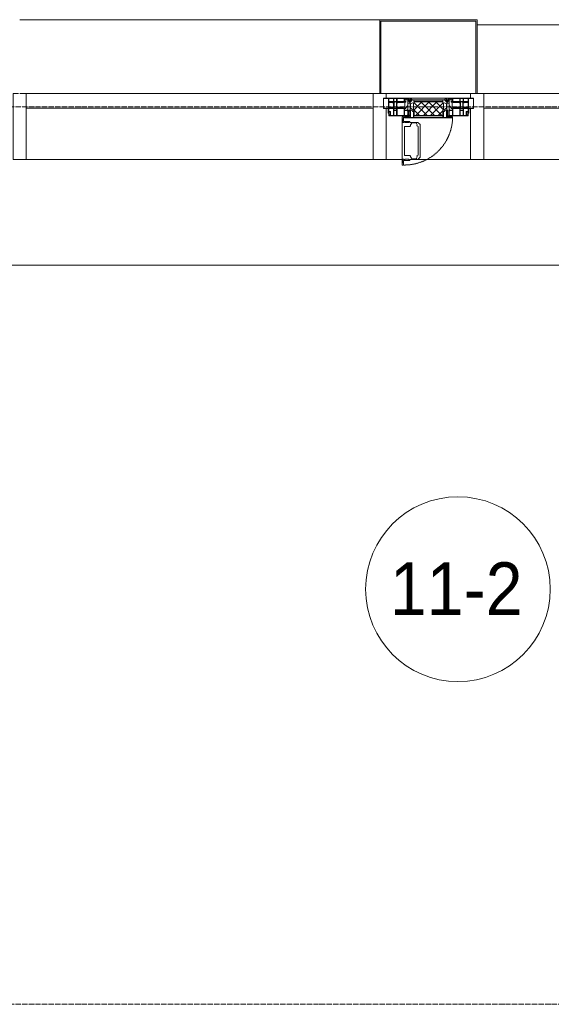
# Model space of a CAD drawing. Header units: millimetres. Extents: x 5617 to 112069, y 7718 to 237687.
# Tile 36 of 62: x 50996 to 53012, y 74200 to 77930. Entities that reach past the tile are written whole.
import ezdxf

# ---------------------------------------------------------------- set-up
doc = ezdxf.new("R2010")
doc.units = ezdxf.units.MM
doc.linetypes.add('-D1-02х01', pattern=[3, 2, -1])
doc.linetypes.add('ADSK_Линия сетки', pattern=[25, 20, -2.5, 0, -2.5])
for name, color, linetype, lineweight in [('Импосты витража', 7, 'Continuous', 18), ('Колонны', 7, 'Continuous', 18), ('Марки помещений', 7, 'Continuous', 20), ('Окна', 7, 'Continuous', 18), ('Оси', 7, 'Continuous', 9), ('Панели витража', 7, 'Continuous', 18), ('Перекрытия', 7, 'Continuous', 18), ('Элементы узлов', 7, 'Continuous', 18)]:
    doc.layers.add(name, color=color, linetype=linetype, lineweight=lineweight)
doc.styles.add('Arial_3', font='arial.ttf', dxfattribs={"width": 0.9, "height": 200})

# ---------------------------------------------------------------- blocks, each defined once
blk = doc.blocks.new('135_SLK_K1_AR_rvt-1-МКСС_K1_L26_85_950_1')
at = {"layer": 'Перекрытия', "color": 253, "true_color": 0xaaaaaa}
blk.add_line((39350, 77000), (36150, 77000), dxfattribs=at)
blk = doc.blocks.new('Rectangular Mullion - R_StandardFrame_50Wx250H-V64-МКСС_K1_L26_85_950_1')
at = {"layer": 'Импосты витража', "color": 253, "lineweight": 5, "true_color": 0xaaaaaa}
for p, q in [((-25, -250), (-25, 0)), ((-25, 0), (0, 0)), ((5, 0), (25, 0)), ((25, 0), (25, -250)), ((25, -250), (-25, -250))]:
    blk.add_line(p, q, dxfattribs=at)
blk = doc.blocks.new('System Panel - A_PAN_Glass-7462876-МКСС_K1_L26_85_950_1')
at = {"layer": 'Панели витража', "color": 253, "lineweight": 5, "true_color": 0xaaaaaa}
for p, q in [((657.5, 55), (-657.5, 55)), ((-657.5, 55), (-657.5, 0)), ((657.5, 0), (657.5, 55)), ((-657.5, 0), (657.5, 0))]:
    blk.add_line(p, q, dxfattribs=at)
blk = doc.blocks.new('Rectangular Mullion - R_StandardFrame_50Wx250H-5317613-МКСС_K1_L26_85_950_1')
at = {"layer": 'Импосты витража', "color": 253, "lineweight": 5, "true_color": 0xaaaaaa}
blk.add_line((16360, 77400), (17675, 77400), dxfattribs=at)
blk = doc.blocks.new('A_PAN_Створка - 383мм П-7_2-V72-МКСС_K1_L26_85_950_1')
at = {"layer": 'Панели витража', "lineweight": 5}
h = blk.add_hatch(dxfattribs=at)
h.set_pattern_fill('FP_23', color=256, style=0, pattern_type=2)
h.set_pattern_definition([(225, (37750, 77650), (14.1421356, -14.1421356), []), (315, (37750, 77650), (14.1421356, 14.1421356), [])])
h.paths.add_polyline_path([(53.6, 82.7), (-54.6, 81.8), (-54.6, 63.4), (-57.2, 60.8), (-57.2, 36.4), (-54.9, 34.1), (-54.5, 31.8), (54.5, 31.8), (54.9, 34.1), (57.2, 36.4), (57.2, 60.8), (54.6, 63.4), (54.6, 81.8)])
at = {"layer": 'Окна', "lineweight": 5}
for p, q in [((95.1, 270.5), (95.1, 252.9)), ((99.6, 270.5), (95.1, 270.5)), ((97.9, 262.4), (95.1, 262.4)), ((97.9, 262.4), (97.9, 248.4)), ((99.6, 270.5), (99.6, 87.5)), ((39.7, 249), (31.1, 240.4)), ((31.1, 117.6), (31.1, 240.4)), ((41.4, 234.2), (39.1, 233.8)), ((39.1, 179), (39.1, 233.8)), ((70.1, 249), (39.7, 249)), ((41.4, 234.2), (43.5, 236.3)), ((45, 244.7), (42.3, 239.8)), ((42.3, 239.8), (43.5, 236.3)), ((45.9, 246.8), (45, 244.7)), ((63.3, 246.8), (45.9, 246.8)), ((64.1, 245), (63.3, 246.8)), ((64.1, 245), (66.7, 241)), ((66.7, 241), (68.6, 239.7)), ((68.6, 239.7), (68.6, 236.4)), ((68.6, 236.4), (71.1, 233.9)), ((70.1, 252.9), (70.1, 249)), ((95.1, 252.9), (70.1, 252.9)), ((71.1, 233.9), (89.5, 233.9)), ((74.1, 248.4), (74.1, 252.9)), ((89.1, 248.4), (74.1, 248.4)), ((89.1, 252.9), (89.1, 248.4)), ((89.5, 233.9), (90.6, 232.8)), ((90.6, 125.2), (90.6, 232.8)), ((93.1, 248.4), (93.1, 252.9)), ((97.9, 248.4), (93.1, 248.4)), ((39.1, 179), (39.1, 124.2)), ((39.7, 109), (31.1, 117.6)), ((41.4, 123.8), (39.1, 124.2)), ((41.4, 123.8), (43.5, 121.7)), ((42.3, 118.2), (43.5, 121.7)), ((45, 113.3), (42.3, 118.2)), ((45.9, 111.2), (45, 113.3)), ((64.1, 113), (63.3, 111.2)), ((64.1, 113), (66.7, 117)), ((66.7, 117), (68.6, 118.3)), ((68.6, 121.6), (71.1, 124.1)), ((68.6, 118.3), (68.6, 121.6)), ((71.1, 124.1), (89.5, 124.1)), ((89.5, 124.1), (90.6, 125.2)), ((-150, 84), (-78, 84)), ((-150, 73.5), (-150, 84)), ((-91.5, 92), (91.5, 92)), ((-91.5, 87.5), (-91.5, 92)), ((-73.9, 87.5), (-91.5, 87.5)), ((-78, 84), (-73.9, 84)), ((-78, 84), (-78, 23.5)), ((-73.9, 62.5), (-73.9, 87.5)), ((70.1, 109), (39.7, 109)), ((63.3, 111.2), (45.9, 111.2)), ((70.1, 105.1), (70.1, 109)), ((95.1, 105.1), (70.1, 105.1)), ((73.9, 87.5), (73.9, 62.5)), ((91.5, 87.5), (73.9, 87.5)), ((73.9, 84), (78, 84)), ((74.1, 109.6), (74.1, 105.1)), ((89.1, 109.6), (74.1, 109.6)), ((78, 84), (150, 84)), ((78, 23.5), (78, 84)), ((89.1, 105.1), (89.1, 109.6)), ((91.5, 92), (91.5, 87.5)), ((93.1, 109.6), (93.1, 105.1)), ((97.9, 109.6), (93.1, 109.6)), ((95.1, 87.5), (95.1, 105.1)), ((97.9, 95.6), (95.1, 95.6)), ((99.6, 87.5), (95.1, 87.5)), ((97.9, 95.6), (97.9, 109.6)), ((150, 84), (150, 73.5)), ((-171, 57), (-156, 57)), ((-171, 17), (-171, 57)), ((-153, 73.5), (-150, 73.5)), ((-153, 60), (-153, 73.5)), ((-70, 62.5), (-73.9, 62.5)), ((-70, 32.1), (-70, 62.5)), ((70, 62.5), (70, 32.1)), ((73.9, 62.5), (70, 62.5)), ((150, 73.5), (153, 73.5)), ((153, 73.5), (153, 60)), ((156, 57), (171, 57)), ((171, 57), (171, 17)), ((-67.9, 17), (-171, 17)), ((-78, 23.5), (-67.9, 23.5)), ((-61.4, 23.5), (-70, 32.1)), ((-67.9, 23.5), (-64.6, 26.8)), ((-67.9, 17), (-67.9, 23.5)), ((-61.4, 23.5), (-67.9, 17)), ((67.9, 17), (-67.9, 17)), ((-67.9, 17), (67.9, 17)), ((-64.6, 26.8), (-61.4, 23.5)), ((61.4, 23.5), (-61.4, 23.5)), ((70, 32.1), (61.4, 23.5)), ((61.4, 23.5), (64.6, 26.8)), ((67.9, 17), (61.4, 23.5)), ((64.6, 26.8), (67.9, 23.5)), ((67.9, 23.5), (67.9, 17)), ((67.9, 23.5), (78, 23.5)), ((171, 17), (67.9, 17))]:
    blk.add_line(p, q, dxfattribs=at)
at = {"layer": 'Окна', "color": 253, "lineweight": 5, "true_color": 0xaaaaaa}
for p, q in [((-148.5, 82.5), (-132.4, 82.5)), ((-148.5, 81), (-148.5, 82.5)), ((-143.5, 81), (-148.5, 81)), ((-145, 69.5), (-145, 79.5)), ((-143.5, 68), (-143.5, 81)), ((-132.4, 56.6), (-132.4, 82.5)), ((-131, 82.5), (-120.8, 82.5)), ((-131, 82.5), (-131, 64.6)), ((-120.8, 82.5), (-120.8, 64.6)), ((-119.3, 82.5), (-92.5, 82.5)), ((-119.3, 56.6), (-119.3, 82.5)), ((-92.5, 56.6), (-92.5, 82.5)), ((-90.8, 82.5), (-79.5, 82.5)), ((-90.8, 64.6), (-90.8, 82.5)), ((-85, 84), (-85, 87.5)), ((-85, 87.5), (-78, 87.5)), ((-78, 84), (-85, 84)), ((-79.5, 82.5), (-79.5, 80.6)), ((-79.5, 80.6), (-78, 80.6)), ((-78, 87.5), (-78, 84)), ((78, 87.5), (78, 84)), ((85, 87.5), (78, 87.5)), ((78, 84), (85, 84)), ((79.5, 80.6), (78, 80.6)), ((90.8, 82.5), (79.5, 82.5)), ((79.5, 82.5), (79.5, 80.6)), ((85, 84), (85, 87.5)), ((90.8, 64.6), (90.8, 82.5)), ((119.3, 82.5), (92.5, 82.5)), ((92.5, 56.6), (92.5, 82.5)), ((119.3, 56.6), (119.3, 82.5)), ((120.8, 82.5), (120.8, 64.6)), ((131, 82.5), (120.8, 82.5)), ((131, 82.5), (131, 64.6)), ((132.4, 56.6), (132.4, 82.5)), ((148.5, 82.5), (132.4, 82.5)), ((143.5, 81), (148.5, 81)), ((143.5, 68), (143.5, 81)), ((145, 69.5), (145, 79.5)), ((148.5, 81), (148.5, 82.5)), ((-171, 55.5), (-152, 55.5)), ((-152, 20), (-152, 73.5)), ((-150.5, 69.5), (-150.5, 73.5)), ((-145, 69.5), (-150.5, 69.5)), ((-150.5, 33.6), (-150.5, 68)), ((-150.5, 68), (-143.5, 68)), ((-150.5, 56.6), (-132.4, 56.6)), ((-136.4, 52.4), (-150.5, 52.4)), ((-137.2, 54.8), (-135.8, 50.8)), ((-132.5, 54.8), (-137.2, 54.8)), ((-132.1, 49), (-135.8, 50.8)), ((-132.5, 53.8), (-133.4, 52)), ((-133.4, 52), (-130.1, 50.4)), ((-132.5, 53.8), (-132.5, 54.8)), ((-132.1, 49), (-132.1, 36.8)), ((-131, 64.6), (-120.8, 64.6)), ((-131, 56.5), (-131, 62.6)), ((-120.8, 62.6), (-131, 62.6)), ((-131, 56.5), (-120.8, 56.5)), ((-131, 55.1), (-131, 52.7)), ((-120.8, 55.1), (-131, 55.1)), ((-129.4, 51.1), (-131, 52.7)), ((-130.1, 50.4), (-129.4, 51.1)), ((-130.1, 35.3), (-130.1, 50.4)), ((-122.4, 51.1), (-120.8, 52.7)), ((-121.7, 50.4), (-122.4, 51.1)), ((-118.4, 52), (-121.7, 50.4)), ((-121.7, 35.3), (-121.7, 50.4)), ((-120.8, 56.5), (-120.8, 62.6)), ((-120.8, 55.1), (-120.8, 52.7)), ((-119.7, 49), (-115.9, 50.8)), ((-119.7, 49), (-119.7, 36.8)), ((-92.5, 56.6), (-119.3, 56.6)), ((-119.3, 54.8), (-114.6, 54.8)), ((-119.3, 53.8), (-119.3, 54.8)), ((-119.3, 53.8), (-118.4, 52)), ((-114.6, 54.8), (-115.9, 50.8)), ((-94.1, 52.5), (-115.3, 52.5)), ((-89.9, 50.9), (-94.1, 52.5)), ((-80.1, 64.6), (-90.8, 64.6)), ((-90.8, 62.7), (-90.8, 56.6)), ((-80.4, 62.7), (-90.8, 62.7)), ((-90.8, 56.6), (-85.9, 56.6)), ((-89.9, 52.2), (-88.6, 53.5)), ((-89.9, 52.2), (-89.9, 50.9)), ((-89.9, 35.1), (-89.9, 50.9)), ((-85.9, 53.5), (-88.6, 53.5)), ((-85.9, 56.6), (-85.9, 53.5)), ((-85.9, 53.5), (-78, 45.6)), ((-80.4, 61.1), (-80.4, 62.7)), ((-78, 61.1), (-80.4, 61.1)), ((-80.1, 66.1), (-80.1, 64.6)), ((-78, 66.1), (-80.1, 66.1)), ((-78, 66.1), (-78, 61.1)), ((-78, 45.6), (-78, 36.8)), ((78, 66.1), (78, 61.1)), ((78, 66.1), (80.1, 66.1)), ((78, 61.1), (80.4, 61.1)), ((85.9, 53.5), (78, 45.6)), ((78, 45.6), (78, 36.8)), ((80.1, 66.1), (80.1, 64.6)), ((80.1, 64.6), (90.8, 64.6)), ((80.4, 62.7), (90.8, 62.7)), ((80.4, 61.1), (80.4, 62.7)), ((85.9, 56.6), (85.9, 53.5)), ((90.8, 56.6), (85.9, 56.6)), ((85.9, 53.5), (88.6, 53.5)), ((89.9, 52.2), (88.6, 53.5)), ((89.9, 50.9), (94.1, 52.5)), ((89.9, 52.2), (89.9, 50.9)), ((89.9, 35.1), (89.9, 50.9)), ((90.8, 62.7), (90.8, 56.6)), ((92.5, 56.6), (119.3, 56.6)), ((94.1, 52.5), (115.3, 52.5)), ((114.6, 54.8), (115.9, 50.8)), ((119.3, 54.8), (114.6, 54.8)), ((119.7, 49), (115.9, 50.8)), ((119.3, 53.8), (118.4, 52)), ((118.4, 52), (121.7, 50.4)), ((119.3, 53.8), (119.3, 54.8)), ((119.7, 49), (119.7, 36.8)), ((131, 64.6), (120.8, 64.6)), ((120.8, 56.5), (120.8, 62.6)), ((120.8, 62.6), (131, 62.6)), ((131, 56.5), (120.8, 56.5)), ((120.8, 55.1), (120.8, 52.7)), ((120.8, 55.1), (131, 55.1)), ((122.4, 51.1), (120.8, 52.7)), ((121.7, 50.4), (122.4, 51.1)), ((121.7, 35.3), (121.7, 50.4)), ((129.4, 51.1), (131, 52.7)), ((130.1, 50.4), (129.4, 51.1)), ((133.4, 52), (130.1, 50.4)), ((130.1, 35.3), (130.1, 50.4)), ((131, 56.5), (131, 62.6)), ((131, 55.1), (131, 52.7)), ((132.1, 49), (135.8, 50.8)), ((132.1, 49), (132.1, 36.8)), ((150.5, 56.6), (132.4, 56.6)), ((132.5, 54.8), (137.2, 54.8)), ((132.5, 53.8), (132.5, 54.8)), ((132.5, 53.8), (133.4, 52)), ((137.2, 54.8), (135.8, 50.8)), ((136.4, 52.4), (150.5, 52.4)), ((150.5, 68), (143.5, 68)), ((145, 69.5), (150.5, 69.5)), ((150.5, 69.5), (150.5, 73.5)), ((150.5, 33.6), (150.5, 68)), ((152, 20), (152, 73.5)), ((171, 55.5), (152, 55.5)), ((-171, 18.5), (-153.5, 18.5)), ((-153.5, 18.5), (-152, 20)), ((-136.3, 33.6), (-150.5, 33.6)), ((-150.5, 29.4), (-132.4, 29.4)), ((-150.5, 17), (-150.5, 29.4)), ((-132.4, 18.6), (-150.5, 18.6)), ((-137.2, 31), (-135.8, 35)), ((-132.5, 31), (-137.2, 31)), ((-132.1, 36.8), (-135.8, 35)), ((-133.4, 33.7), (-130.1, 35.3)), ((-132.5, 31.9), (-133.4, 33.7)), ((-132.5, 31.9), (-132.5, 31)), ((-132.4, 29.4), (-132.4, 18.6)), ((-129.4, 34.6), (-131, 33)), ((-131, 30.9), (-131, 33)), ((-120.8, 30.9), (-131, 30.9)), ((-131, 29.5), (-120.8, 29.5)), ((-131, 18.2), (-131, 29.5)), ((-120.8, 18.2), (-131, 18.2)), ((-130.1, 35.3), (-129.4, 34.6)), ((-121.7, 35.3), (-122.4, 34.6)), ((-122.4, 34.6), (-120.8, 33)), ((-118.4, 33.7), (-121.7, 35.3)), ((-120.8, 30.9), (-120.8, 33)), ((-120.8, 18.2), (-120.8, 29.5)), ((-119.7, 36.8), (-115.9, 35)), ((-119.3, 31.9), (-118.4, 33.7)), ((-119.3, 31.9), (-119.3, 31)), ((-119.3, 31), (-114.6, 31)), ((-92.5, 29.4), (-119.3, 29.4)), ((-119.3, 29.4), (-119.3, 18.6)), ((-119.3, 18.6), (-92.5, 18.6)), ((-114.6, 31), (-115.9, 35)), ((-94.1, 33.5), (-115.4, 33.5)), ((-89.9, 35.1), (-94.1, 33.5)), ((-92.5, 18.6), (-92.5, 29.4)), ((-90.8, 18.5), (-90.8, 29.4)), ((-90.8, 29.4), (-85.9, 29.4)), ((-87.3, 18.5), (-90.8, 18.5)), ((-89.9, 32.5), (-89.9, 35.1)), ((-85.9, 32.5), (-89.9, 32.5)), ((-87.3, 21.9), (-85.9, 21.9)), ((-87.3, 20.4), (-87.3, 21.9)), ((-87.3, 20.4), (-87.3, 18.5)), ((-84.8, 20.4), (-87.3, 20.4)), ((-85.9, 29.4), (-85.9, 32.5)), ((-85.9, 21.9), (-85.9, 29.4)), ((-85.9, 18.2), (-85.9, 20.4)), ((-75.9, 18.2), (-85.9, 18.2)), ((-83.4, 20.4), (-84.8, 20.4)), ((-70, 33.8), (-83.4, 20.4)), ((-78, 36.8), (-70, 36.8)), ((-75.9, 23.5), (-73, 23.5)), ((-75.9, 21.5), (-75.9, 23.5)), ((-75.9, 21.5), (-75.9, 18.2)), ((-74.9, 21.5), (-75.9, 21.5)), ((-74.9, 17.9), (-74.9, 21.5)), ((-68.9, 17.9), (-74.9, 17.9)), ((-67.2, 29.3), (-73, 23.5)), ((-70, 36.8), (-70, 33.8)), ((-68.9, 21.5), (-68.9, 17.9)), ((-67.9, 21.5), (-68.9, 21.5)), ((-67.9, 23.5), (-64.6, 26.8)), ((-67.9, 21.5), (-67.9, 23.5)), ((-64.6, 26.8), (-67.2, 29.3)), ((64.6, 26.8), (67.2, 29.3)), ((67.9, 23.5), (64.6, 26.8)), ((67.2, 29.3), (73, 23.5)), ((67.9, 21.5), (67.9, 23.5)), ((67.9, 21.5), (68.9, 21.5)), ((68.9, 21.5), (68.9, 17.9)), ((68.9, 17.9), (74.9, 17.9)), ((70, 36.8), (70, 33.8)), ((78, 36.8), (70, 36.8)), ((70, 33.8), (83.4, 20.4)), ((75.9, 23.5), (73, 23.5)), ((74.9, 21.5), (75.9, 21.5)), ((74.9, 17.9), (74.9, 21.5)), ((75.9, 21.5), (75.9, 23.5)), ((75.9, 21.5), (75.9, 18.2)), ((75.9, 18.2), (85.9, 18.2)), ((83.4, 20.4), (84.8, 20.4)), ((84.8, 20.4), (87.3, 20.4)), ((85.9, 32.5), (89.9, 32.5)), ((85.9, 29.4), (85.9, 32.5)), ((85.9, 21.9), (85.9, 29.4)), ((90.8, 29.4), (85.9, 29.4)), ((87.3, 21.9), (85.9, 21.9)), ((85.9, 18.2), (85.9, 20.4)), ((87.3, 20.4), (87.3, 21.9)), ((87.3, 20.4), (87.3, 18.5)), ((87.3, 18.5), (90.8, 18.5)), ((89.9, 35.1), (94.1, 33.5)), ((89.9, 32.5), (89.9, 35.1)), ((90.8, 18.5), (90.8, 29.4)), ((92.5, 18.6), (92.5, 29.4)), ((92.5, 29.4), (119.3, 29.4)), ((119.3, 18.6), (92.5, 18.6)), ((94.1, 33.5), (115.4, 33.5)), ((114.6, 31), (115.9, 35)), ((119.3, 31), (114.6, 31)), ((119.7, 36.8), (115.9, 35)), ((118.4, 33.7), (121.7, 35.3)), ((119.3, 31.9), (118.4, 33.7)), ((119.3, 31.9), (119.3, 31)), ((119.3, 29.4), (119.3, 18.6)), ((122.4, 34.6), (120.8, 33)), ((120.8, 30.9), (120.8, 33)), ((120.8, 30.9), (131, 30.9)), ((120.8, 18.2), (120.8, 29.5)), ((131, 29.5), (120.8, 29.5)), ((120.8, 18.2), (131, 18.2)), ((121.7, 35.3), (122.4, 34.6)), ((130.1, 35.3), (129.4, 34.6)), ((129.4, 34.6), (131, 33)), ((133.4, 33.7), (130.1, 35.3)), ((131, 30.9), (131, 33)), ((131, 18.2), (131, 29.5)), ((132.1, 36.8), (135.8, 35)), ((150.5, 29.4), (132.4, 29.4)), ((132.4, 29.4), (132.4, 18.6)), ((132.4, 18.6), (150.5, 18.6)), ((132.5, 31.9), (133.4, 33.7)), ((132.5, 31.9), (132.5, 31)), ((132.5, 31), (137.2, 31)), ((137.2, 31), (135.8, 35)), ((136.3, 33.6), (150.5, 33.6)), ((150.5, 17), (150.5, 29.4)), ((153.5, 18.5), (152, 20)), ((171, 18.5), (153.5, 18.5))]:
    blk.add_line(p, q, dxfattribs=at)
at = {"layer": 'Окна', "linetype": '-D1-02х01', "lineweight": 5}
blk.add_arc((91.4, 87.5), 183, 88.8555, 178.5909, dxfattribs=at)
at = {"layer": 'Окна', "lineweight": 5}
for centre, start, end in [((-156, 60), 270, 360), ((156, 60), 180, 270)]:
    blk.add_arc(centre, 3, start, end, dxfattribs=at)
at = {"layer": 'Элементы узлов', "color": 253, "lineweight": 5, "true_color": 0xaaaaaa}
for p, q in [((-91.5, 92), (-91.5, 87.5)), ((-91.5, 92), (91.5, 92)), ((-91.5, 87.5), (-73.9, 87.5)), ((-83.4, 90.3), (-69.4, 90.3)), ((-83.4, 90.3), (-83.4, 87.5)), ((-73.9, 87.5), (-73.9, 62.5)), ((-69.4, 85.5), (-73.9, 85.5)), ((-73.9, 81.5), (-69.4, 81.5)), ((-69.4, 90.3), (-69.4, 85.5)), ((-69.4, 81.5), (-69.4, 66.5)), ((-67.9, 89.3), (-66.9, 90.3)), ((-67.9, 62.5), (-67.9, 89.3)), ((-66.9, 90.3), (-57.4, 90.3)), ((-57.4, 90.3), (-56.4, 89.4)), ((-56.4, 89.4), (-56.4, 67.7)), ((-53.9, 90.3), (-54.9, 89.3)), ((-54.9, 89.3), (-54.9, 85.6)), ((-54.9, 85.6), (-53.9, 84.6)), ((-54.9, 81.9), (-53.8, 83)), ((-54.9, 63.5), (-54.9, 81.9)), ((-53.6, 82.7), (-54.6, 81.8)), ((-54.6, 81.8), (-54.6, 63.4)), ((53.9, 90.3), (-53.9, 90.3)), ((-53.9, 84.6), (53.9, 84.6)), ((53.8, 83), (-53.8, 83)), ((53.6, 82.7), (-53.6, 82.7)), ((54.6, 81.8), (53.6, 82.7)), ((54.9, 81.9), (53.8, 83)), ((53.9, 90.3), (54.9, 89.3)), ((54.9, 85.6), (53.9, 84.6)), ((54.6, 63.4), (54.6, 81.8)), ((54.9, 89.3), (54.9, 85.6)), ((54.9, 63.5), (54.9, 81.9)), ((57.4, 90.3), (56.4, 89.4)), ((56.4, 89.4), (56.4, 67.7)), ((66.9, 90.3), (57.4, 90.3)), ((67.9, 89.3), (66.9, 90.3)), ((67.9, 62.5), (67.9, 89.3)), ((69.4, 90.3), (69.4, 85.5)), ((83.4, 90.3), (69.4, 90.3)), ((69.4, 85.5), (73.9, 85.5)), ((69.4, 81.5), (69.4, 66.5)), ((73.9, 81.5), (69.4, 81.5)), ((91.5, 87.5), (73.9, 87.5)), ((73.9, 87.5), (73.9, 62.5)), ((83.4, 90.3), (83.4, 87.5)), ((91.5, 92), (91.5, 87.5)), ((-69.4, 66.5), (-73.9, 66.5)), ((-73.9, 62.5), (-70, 62.5)), ((-70, 62.5), (-70, 32.1)), ((-61.7, 62.5), (-67.9, 62.5)), ((-66, 56.5), (-67.8, 55.7)), ((-67.8, 55.7), (-67.8, 38.3)), ((-67.8, 38.3), (-65.7, 37.4)), ((-66, 56.5), (-62, 59.1)), ((-65.7, 37.4), (-60.8, 34.7)), ((-62, 59.1), (-60.7, 61)), ((-60.1, 67.7), (-61.7, 64.9)), ((-61.7, 64.9), (-61.7, 62.5)), ((-60.7, 61), (-57.4, 61)), ((-56.4, 67.7), (-60.1, 67.7)), ((-57.4, 61), (-54.9, 63.5)), ((-54.6, 63.4), (-57.2, 60.8)), ((-57.2, 60.8), (-57.2, 36.4)), ((57.2, 60.8), (54.6, 63.4)), ((57.4, 61), (54.9, 63.5)), ((56.4, 67.7), (60.1, 67.7)), ((57.2, 36.4), (57.2, 60.8)), ((60.7, 61), (57.4, 61)), ((60.1, 67.7), (61.7, 64.9)), ((62, 59.1), (60.7, 61)), ((65.7, 37.4), (60.8, 34.7)), ((61.7, 64.9), (61.7, 62.5)), ((61.7, 62.5), (67.9, 62.5)), ((66, 56.5), (62, 59.1)), ((67.8, 38.3), (65.7, 37.4)), ((66, 56.5), (67.8, 55.7)), ((67.8, 55.7), (67.8, 38.3)), ((69.4, 66.5), (73.9, 66.5)), ((70, 62.5), (70, 32.1)), ((73.9, 62.5), (70, 62.5)), ((-70, 32.1), (-61.4, 23.5)), ((61.4, 23.5), (-61.4, 23.5)), ((-60.8, 34.7), (-57.3, 35.9)), ((-55.2, 33.8), (-57.3, 35.9)), ((-57.2, 36.4), (-54.9, 34.1)), ((-55.2, 33.8), (-54.8, 31.5)), ((-54.9, 34.1), (-54.5, 31.8)), ((-53.9, 30.5), (-54.9, 29.5)), ((-54.9, 29.5), (-54.9, 25.8)), ((-54.9, 25.8), (-53.9, 24.8)), ((0, 31.5), (-54.8, 31.5)), ((-54.5, 31.8), (54.5, 31.8)), ((53.9, 30.5), (-53.9, 30.5)), ((-53.9, 24.8), (53.9, 24.8)), ((0, 31.5), (54.8, 31.5)), ((53.9, 30.5), (54.9, 29.5)), ((54.9, 25.8), (53.9, 24.8)), ((54.5, 31.8), (54.9, 34.1)), ((55.2, 33.8), (54.8, 31.5)), ((54.9, 34.1), (57.2, 36.4)), ((54.9, 29.5), (54.9, 25.8)), ((55.2, 33.8), (57.3, 35.9)), ((60.8, 34.7), (57.3, 35.9)), ((70, 32.1), (61.4, 23.5))]:
    blk.add_line(p, q, dxfattribs=at)
blk = doc.blocks.new('Rectangular Mullion - R_StandardFrame_50Wx250H-5317618-МКСС_K1_L26_85_950_1')
at = {"layer": 'Импосты витража', "color": 253, "lineweight": 5, "true_color": 0xaaaaaa}
for p, q in [((19590, 77650), (19910, 77650)), ((19590, 77400), (19650.4, 77400)), ((19679.9, 77400), (19910, 77400))]:
    blk.add_line(p, q, dxfattribs=at)
blk = doc.blocks.new('Rectangular Mullion - R_StandardFrame_50Wx250H-V65-МКСС_K1_L26_85_950_1')
at = {"layer": 'Импосты витража', "color": 253, "lineweight": 5, "true_color": 0xaaaaaa}
for p, q in [((-25, -250), (-25, 0)), ((-25, 0), (0, 0)), ((5, 0), (25, 0)), ((25, 0), (25, -17)), ((25, -57), (25, -250)), ((25, -250), (-25, -250))]:
    blk.add_line(p, q, dxfattribs=at)
blk = doc.blocks.new('Rectangular Mullion - R_StandardFrame_50Wx250H-V67-МКСС_K1_L26_85_950_1')
at = {"layer": 'Импосты витража', "color": 253, "lineweight": 5, "true_color": 0xaaaaaa}
for p, q in [((-25, -17), (-25, 0)), ((-25, 0), (-5, 0)), ((0, 0), (25, 0)), ((25, 0), (25, -250)), ((-25, -250), (-25, -57)), ((25, -250), (-25, -250))]:
    blk.add_line(p, q, dxfattribs=at)
blk = doc.blocks.new('A_SLK_PAN_Type1 - Прямой тип панели Ф-1_1-7447219-МКСС_K1_L26_85_950_1')
at = {"layer": 'Колонны', "lineweight": 5}
for p, q in [((-185, 280), (185, 280)), ((-185, 0), (-185, 280)), ((-180, 275), (-180, 0)), ((180, 275), (-180, 275)), ((180, 0), (180, 275)), ((185, 280), (185, 0)), ((-180, 0), (-185, 0)), ((185, 0), (180, 0))]:
    blk.add_line(p, q, dxfattribs=at)
blk = doc.blocks.new('A_OGR_PAN_Отлив - A_OGR_PAN_Отлив-5757302-МКСС_K1_L26_85_950_1')
at = {"layer": 'Колонны', "color": 253, "lineweight": 5, "true_color": 0xaaaaaa}
blk.add_line((-682.5, -280), (682.5, -280), dxfattribs=at)
blk = doc.blocks.new('A_OGR_PAN_Отлив - A_OGR_PAN_Отлив-5756751-МКСС_K1_L26_85_950_1')
at = {"layer": 'Колонны', "color": 253, "lineweight": 5, "true_color": 0xaaaaaa}
blk.add_line((-682.5, -260), (682.5, -260), dxfattribs=at)
blk = doc.blocks.new('135_SLK_K1_AR_FCD_rvt-1-МКСС_K1_L26_85_950_1')
at = {"layer": 'Импосты витража', "color": 253, "lineweight": 5, "true_color": 0xaaaaaa, "extrusion": (0, 0, -1)}
for name, p in [('Rectangular Mullion - R_StandardFrame_50Wx250H-V64-МКСС_K1_L26_85_950_1', (-36200, 77650)), ('Rectangular Mullion - R_StandardFrame_50Wx250H-V67-МКСС_K1_L26_85_950_1', (-37565, 77650)), ('Rectangular Mullion - R_StandardFrame_50Wx250H-V65-МКСС_K1_L26_85_950_1', (-37935, 77650))]:
    blk.add_blockref(name, p, dxfattribs=at)
at = {"layer": 'Импосты витража', "color": 253, "lineweight": 5, "true_color": 0xaaaaaa}
for name, p in [('Rectangular Mullion - R_StandardFrame_50Wx250H-5317618-МКСС_K1_L26_85_950_1', (18000, 0)), ('Rectangular Mullion - R_StandardFrame_50Wx250H-5317613-МКСС_K1_L26_85_950_1', (19865, 0)), ('Rectangular Mullion - R_StandardFrame_50Wx250H-5317613-МКСС_K1_L26_85_950_1', (21600, 0))]:
    blk.add_blockref(name, p, dxfattribs=at)
at = {"layer": 'Колонны', "color": 253, "lineweight": 5, "true_color": 0xaaaaaa, "rotation": 180}
for name, p in [('A_OGR_PAN_Отлив - A_OGR_PAN_Отлив-5757302-МКСС_K1_L26_85_950_1', (36882.5, 77650)), ('A_OGR_PAN_Отлив - A_OGR_PAN_Отлив-5756751-МКСС_K1_L26_85_950_1', (38617.5, 77650))]:
    blk.add_blockref(name, p, dxfattribs=at)
at = {"layer": 'Колонны', "color": 253, "lineweight": 5, "true_color": 0xaaaaaa}
blk.add_blockref('A_SLK_PAN_Type1 - Прямой тип панели Ф-1_1-7447219-МКСС_K1_L26_85_950_1', (37750, 77650), dxfattribs=at)
at = {"layer": 'Панели витража', "color": 253, "lineweight": 5, "true_color": 0xaaaaaa, "rotation": 180}
for name, p in [('System Panel - A_PAN_Glass-7462876-МКСС_K1_L26_85_950_1', (36882.5, 77650)), ('A_PAN_Створка - 383мм П-7_2-V72-МКСС_K1_L26_85_950_1', (37750, 77650)), ('System Panel - A_PAN_Glass-7462876-МКСС_K1_L26_85_950_1', (38617.5, 77650))]:
    blk.add_blockref(name, p, dxfattribs=at)
blk = doc.blocks.new('050_Марка_Помещение - Номер-620969-МКСС_K1_L26_85_950_1')
at = {"layer": 'Марки помещений'}
blk.add_circle((0, 0), 3.5, dxfattribs=at)

msp = doc.modelspace()

# ---------------------------------------------------------------- linework, layer by layer
at = {"layer": 'Оси', "linetype": 'ADSK_Линия сетки'}
for p, q in [((81346.3, 77600), (26370.3, 77600)), ((81346.3, 74200), (26370.3, 74200))]:
    msp.add_line(p, q, dxfattribs=at)

# ---------------------------------------------------------------- block references
at = {"lineweight": 5}
for name in ['135_SLK_K1_AR_FCD_rvt-1-МКСС_K1_L26_85_950_1', '135_SLK_K1_AR_rvt-1-МКСС_K1_L26_85_950_1']:
    msp.add_blockref(name, (14796.3, 0), dxfattribs=at)
at = {"layer": 'Марки помещений', "xscale": 99.99999999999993, "yscale": 99.99999999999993, "zscale": 99.99999999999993}
msp.add_blockref('050_Марка_Помещение - Номер-620969-МКСС_K1_L26_85_950_1', (52658, 75772.6), dxfattribs=at)

# ---------------------------------------------------------------- texts
at = {"layer": 'Марки помещений', "lineweight": 9, "insert": (52399.9, 75874.3), "char_height": 200, "width": 620.506, "attachment_point": 1, "style": 'Arial_3'}
msp.add_mtext('11-2', dxfattribs=at)

doc.saveas('drawing.dxf')
